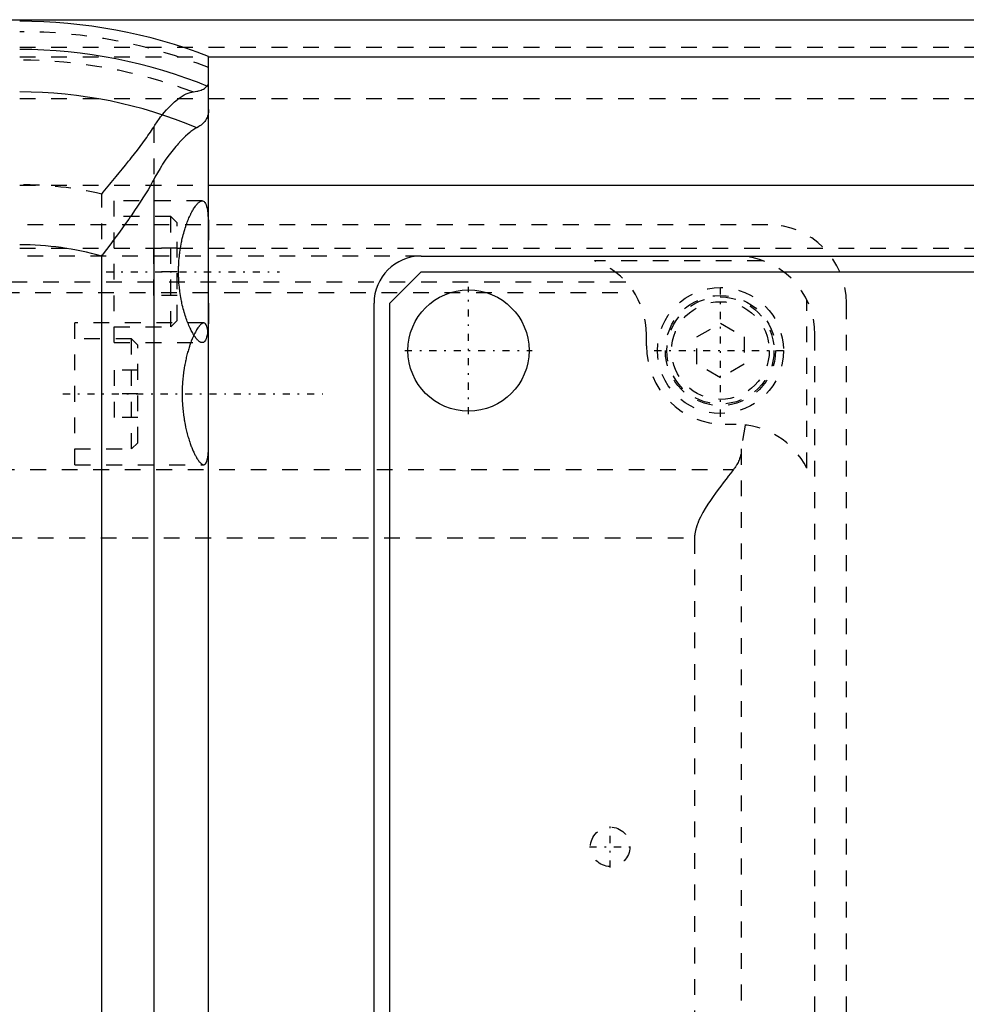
# Model space of a CAD drawing. Extents: x -614 to 147, y -88 to 88.
# Tile 5 of 9: x -216 to -156, y 0 to 62. Entities that reach past the tile are written whole.
import ezdxf

# ---------------------------------------------------------------- set-up
doc = ezdxf.new("R2010")
doc.units = 0
doc.linetypes.add('CENTER', pattern=[1.5, 0.45, -0.5, 0.05, -0.5])
doc.linetypes.add('DASHED', pattern=[2, 1, -1])
for name, color, linetype in [('AM_0', 7, 'CONTINUOUS'), ('AM_3', 7, 'DASHED'), ('AM_7', 7, 'CENTER')]:
    doc.layers.add(name, color=color, linetype=linetype)

msp = doc.modelspace()

# ---------------------------------------------------------------- linework, layer by layer
at = {"layer": 'AM_0', "color": 7, "linetype": 'CONTINUOUS'}
for p, q in [((-328.5, 62.5), (60, 62.5)), ((-204.5, -60.16985723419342), (-204.5, 60.16985723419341)), ((-204.5, 60.15), (60, 60.15)), ((-207.9913386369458, 52.34920842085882), (-207.9913386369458, -52.34920842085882)), ((-204.5, 51.99999999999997), (60, 51.99999999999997)), ((-191, 47.5), (43, 47.5)), ((-211.2930709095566, -47.49250735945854), (-211.2930709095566, 47.49250735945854)), ((-193, 44.5), (-191, 46.5)), ((-191, 46.5), (43, 46.5)), ((-194, -44.5), (-194, 44.5)), ((-193, -44.5), (-193, 44.5))]:
    msp.add_line(p, q, dxfattribs=at)
for points in [[(-204.5, 56.79380933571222, 0), (-204.5005888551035, 56.7523798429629, 0), (-204.5052804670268, 56.67125144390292, 0), (-204.5146101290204, 56.59246682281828, 0), (-204.5209945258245, 56.55396565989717, 0), (-204.5285136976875, 56.51606434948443, 0), (-204.5469182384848, 56.44207616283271, 0), (-204.5697419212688, 56.37052793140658, 0), (-204.5968939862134, 56.30143866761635, 0), (-204.6284893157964, 56.23440161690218, 0), (-204.664807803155, 56.16895264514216, 0), (-204.6847628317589, 56.13684874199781, 0), (-204.705927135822, 56.10517150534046, 0), (-204.7519171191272, 56.04313356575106, 0), (-204.8028403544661, 55.98290788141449, 0), (-204.8587523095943, 55.92455685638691, 0), (-204.9197013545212, 55.86813603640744, 0), (-204.9857284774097, 55.81369419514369, 0), (-205.0206570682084, 55.787228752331, 0), (-205.0568671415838, 55.7612732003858, 0), (-205.1331433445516, 55.71090775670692, 0), (-205.2145757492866, 55.66262519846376, 0), (-205.2572296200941, 55.63927137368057, 0)], [(-205.2572296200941, 55.63927137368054, 0), (-205.3138589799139, 55.60778118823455, 0), (-205.4324153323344, 55.53420239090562, 0), (-205.5577558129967, 55.44657703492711, 0), (-205.622858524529, 55.3975249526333, 0), (-205.6895197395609, 55.34499290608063, 0), (-205.8273172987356, 55.22952170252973, 0), (-205.9707293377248, 55.10021834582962, 0), (-206.1193069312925, 54.95711997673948, 0), (-206.2725706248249, 54.80024474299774, 0), (-206.4300092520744, 54.62959050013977, 0), (-206.510125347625, 54.53908972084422, 0), (-206.5910275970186, 54.44519312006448, 0), (-206.7547069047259, 54.2474359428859, 0), (-206.9203114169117, 54.03648142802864, 0), (-207.0871243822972, 53.81242785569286, 0), (-207.2543988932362, 53.57536295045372, 0), (-207.4213586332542, 53.3253615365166, 0), (-207.5044698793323, 53.19552902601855, 0), (-207.5871980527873, 53.0624837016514, 0), (-207.7510819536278, 52.78677382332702, 0), (-207.9121445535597, 52.49826083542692, 0), (-207.9913386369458, 52.34920842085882, 0)], [(-207.9913386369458, 52.34920842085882, 0), (-208.05857048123, 52.2224185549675, 0), (-208.1997478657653, 51.96701962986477, 0), (-208.3493021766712, 51.70923365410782, 0), (-208.4270137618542, 51.57946290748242, 0), (-208.5065751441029, 51.44911797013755, 0), (-208.6709373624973, 51.18674389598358, 0), (-208.8417820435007, 50.92219738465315, 0), (-209.0185202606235, 50.65557893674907, 0), (-209.2005775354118, 50.38700288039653, 0), (-209.3873915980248, 50.11659612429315, 0), (-209.4824077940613, 49.98075168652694, 0), (-209.5783585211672, 49.84457091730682, 0), (-209.772755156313, 49.57132617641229, 0), (-209.9700819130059, 49.29696419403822, 0), (-210.1698747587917, 49.02156395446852, 0), (-210.3716814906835, 48.7452118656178, 0), (-210.5750599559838, 48.46800149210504, 0), (-210.6772028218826, 48.3291055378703, 0), (-210.779576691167, 48.1900331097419, 0), (-210.9848058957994, 47.9114131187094, 0), (-211.1903286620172, 47.63225334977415, 0), (-211.2930709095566, 47.49250735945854, 0)], [(-204.9106412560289, 42, 0), (-204.9237588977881, 42.00044403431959, 0), (-204.9507802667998, 42.00402654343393, 0), (-204.9788294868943, 42.01126148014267, 0), (-204.9932306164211, 42.01626773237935, 0), (-205.0078773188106, 42.02220827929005, 0), (-205.0378891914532, 42.03691238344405, 0), (-205.0688256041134, 42.0554056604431, 0), (-205.1006426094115, 42.07770708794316, 0), (-205.1332923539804, 42.10382368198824, 0), (-205.1667229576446, 42.13375098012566, 0), (-205.1837135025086, 42.15013894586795, 0), (-205.200877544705, 42.16747242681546, 0), (-205.2356944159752, 42.2049593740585, 0), (-205.2711075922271, 42.24617149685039, 0), (-205.307047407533, 42.29105740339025, 0), (-205.3434411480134, 42.33955543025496, 0), (-205.3802178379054, 42.3916005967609, 0), (-205.3987296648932, 42.41893494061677, 0), (-205.4173108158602, 42.44713029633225, 0), (-205.4546403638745, 42.50605872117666, 0), (-205.4921233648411, 42.56828857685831, 0), (-205.5108958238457, 42.6006083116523, 0), (-205.5296745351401, 42.63371229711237, 0), (-205.5672071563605, 42.70221268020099, 0), (-205.6046338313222, 42.77366367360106, 0), (-205.6232801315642, 42.81045406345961, 0), (-205.6418672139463, 42.84793121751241, 0), (-205.6788198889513, 42.92487238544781, 0), (-205.7154038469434, 43.00433328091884, 0), (-205.7515311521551, 43.08614908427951, 0), (-205.7871148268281, 43.17014463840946, 0), (-205.8220697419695, 43.25613519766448, 0), (-205.8392855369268, 43.29981847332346, 0), (-205.8563135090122, 43.34392735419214, 0), (-205.8900975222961, 43.43422110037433, 0), (-205.9236907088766, 43.5279036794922, 0), (-205.9569771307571, 43.62488599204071, 0), (-205.9898402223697, 43.72506638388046, 0), (-206.0221640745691, 43.82833288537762, 0), (-206.0380879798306, 43.88108601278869, 0), (-206.053834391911, 43.93456484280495, 0), (-206.0847394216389, 44.04363478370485, 0), (-206.1147704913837, 44.15540922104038, 0), (-206.1438214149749, 44.26974496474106, 0), (-206.1717888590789, 44.38648800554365, 0), (-206.1985734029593, 44.5054749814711, 0), (-206.2114923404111, 44.56575676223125, 0), (-206.2240805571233, 44.62653492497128, 0), (-206.2482217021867, 44.74949125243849, 0), (-206.2709180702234, 44.87418200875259, 0), (-206.2921012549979, 45.00046918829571, 0), (-206.3117002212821, 45.12816112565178, 0), (-206.3296507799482, 45.25705466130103, 0), (-206.337990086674, 45.32188657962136, 0), (-206.3458970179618, 45.38693970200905, 0), (-206.3603921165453, 45.51760168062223, 0), (-206.3730989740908, 45.64882426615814, 0), (-206.3839905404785, 45.78039144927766, 0), (-206.3930495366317, 45.91208275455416, 0), (-206.4002686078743, 46.0436695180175, 0), (-206.4031887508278, 46.10935059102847, 0), (-206.4056509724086, 46.1749173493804, 0), (-206.4092108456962, 46.30558916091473, 0), (-206.4109735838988, 46.43544827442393, 0), (-206.4111919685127, 46.50000000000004, 0), (-206.4109735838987, 46.56455172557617, 0), (-206.4092108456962, 46.69441083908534, 0), (-206.4056509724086, 46.82508265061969, 0), (-206.4031887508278, 46.89064940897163, 0), (-206.4002686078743, 46.95633048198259, 0), (-206.3930495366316, 47.08791724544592, 0), (-206.3839905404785, 47.21960855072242, 0), (-206.3730989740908, 47.35117573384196, 0), (-206.3603921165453, 47.48239831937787, 0), (-206.3458970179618, 47.61306029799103, 0), (-206.337990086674, 47.67811342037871, 0), (-206.3296507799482, 47.74294533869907, 0), (-206.3117002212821, 47.87183887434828, 0), (-206.2921012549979, 47.9995308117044, 0), (-206.2709180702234, 48.12581799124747, 0), (-206.2482217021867, 48.25050874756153, 0), (-206.2240805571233, 48.37346507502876, 0), (-206.211492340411, 48.4342432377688, 0), (-206.1985734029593, 48.494525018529, 0), (-206.1717888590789, 48.61351199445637, 0), (-206.1438214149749, 48.73025503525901, 0), (-206.1147704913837, 48.84459077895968, 0), (-206.0847394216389, 48.95636521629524, 0), (-206.053834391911, 49.06543515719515, 0), (-206.0380879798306, 49.11891398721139, 0), (-206.0221640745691, 49.17166711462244, 0), (-205.9898402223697, 49.27493361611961, 0), (-205.956977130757, 49.37511400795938, 0), (-205.9236907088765, 49.47209632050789, 0), (-205.8900975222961, 49.56577889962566, 0), (-205.8563135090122, 49.65607264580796, 0), (-205.8392855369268, 49.7001815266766, 0), (-205.8220697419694, 49.74386480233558, 0), (-205.7871148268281, 49.8298553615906, 0), (-205.751531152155, 49.91385091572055, 0), (-205.7154038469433, 49.99566671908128, 0), (-205.6788198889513, 50.0751276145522, 0), (-205.6418672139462, 50.15206878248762, 0), (-205.6232801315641, 50.18954593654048, 0), (-205.6046338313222, 50.22633632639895, 0), (-205.5672071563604, 50.29778731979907, 0), (-205.52967453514, 50.36628770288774, 0), (-205.5108958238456, 50.39939168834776, 0), (-205.4921233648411, 50.43171142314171, 0), (-205.4546403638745, 50.49394127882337, 0), (-205.4173108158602, 50.55286970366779, 0), (-205.3987296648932, 50.58106505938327, 0), (-205.3802178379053, 50.60839940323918, 0), (-205.3434411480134, 50.66044456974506, 0), (-205.307047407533, 50.70894259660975, 0), (-205.2711075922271, 50.75382850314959, 0), (-205.2356944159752, 50.7950406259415, 0), (-205.200877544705, 50.83252757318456, 0), (-205.1837135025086, 50.84986105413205, 0), (-205.1667229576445, 50.86624901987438, 0), (-205.1332923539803, 50.8961763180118, 0), (-205.1006426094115, 50.92229291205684, 0), (-205.0688256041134, 50.94459433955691, 0), (-205.0378891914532, 50.96308761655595, 0), (-205.0078773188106, 50.97779172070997, 0), (-204.9932306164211, 50.98373226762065, 0), (-204.9788294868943, 50.98873851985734, 0), (-204.9507802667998, 50.99597345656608, 0), (-204.9237588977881, 50.99955596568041, 0), (-204.9106412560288, 51, 0)], [(-204.9106412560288, 51, 0), (-204.8839144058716, 50.99806051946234, 0), (-204.8325353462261, 50.98217971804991, 0), (-204.7843755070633, 50.94964331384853, 0), (-204.7616452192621, 50.92695508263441, 0), (-204.7398746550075, 50.89993003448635, 0), (-204.6993463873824, 50.83280312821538, 0), (-204.6629900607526, 50.74831386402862, 0), (-204.6308921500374, 50.64679969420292, 0), (-204.6030098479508, 50.52877367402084, 0), (-204.579220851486, 50.39500948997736, 0), (-204.5688041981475, 50.32255577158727, 0), (-204.5593322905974, 50.24659524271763, 0), (-204.5430753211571, 50.08485886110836, 0), (-204.5301237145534, 49.91137303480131, 0), (-204.5201115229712, 49.72797822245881, 0), (-204.5125666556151, 49.53428105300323, 0), (-204.5070263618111, 49.32607331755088, 0), (-204.5049431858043, 49.21676908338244, 0), (-204.5032781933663, 49.10419658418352, 0), (-204.5010672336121, 48.86989469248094, 0), (-204.5001059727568, 48.62456079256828, 0), (-204.5, 48.49824322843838, 0)], [(-204.5, 44.50175677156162, 0), (-204.5001059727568, 44.37543920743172, 0), (-204.5010672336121, 44.13010530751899, 0), (-204.5032781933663, 43.89580341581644, 0), (-204.5049431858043, 43.78323091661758, 0), (-204.5070263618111, 43.67392668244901, 0), (-204.5125666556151, 43.46571894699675, 0), (-204.5201115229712, 43.27202177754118, 0), (-204.5301237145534, 43.08862696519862, 0), (-204.5430753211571, 42.91514113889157, 0), (-204.5593322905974, 42.75340475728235, 0), (-204.5688041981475, 42.6774442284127, 0), (-204.579220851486, 42.60499051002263, 0), (-204.6030098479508, 42.47122632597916, 0), (-204.6308921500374, 42.35320030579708, 0), (-204.6629900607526, 42.25168613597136, 0), (-204.6993463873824, 42.1671968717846, 0), (-204.7398746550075, 42.10006996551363, 0), (-204.7616452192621, 42.07304491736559, 0), (-204.7843755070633, 42.05035668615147, 0), (-204.8325353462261, 42.01782028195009, 0), (-204.8839144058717, 42.00193948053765, 0), (-204.9106412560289, 42, 0)]]:
    msp.add_polyline3d(points, dxfattribs=at)
msp.add_circle((-188, 41.5), 3.846626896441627, dxfattribs=at)
for centre, radius, start, end in [((-216.5, 29.00000000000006), 33.39999999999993, 68.94392681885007, 90), ((-216.4999999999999, 29.00000000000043), 31.6085843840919, 67.68838549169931, 90), ((-216.5, 28.99999999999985), 28.91454072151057, 67.11843345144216, 90), ((-216.5000000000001, 28.99999999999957), 19.2115834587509, 74.27439074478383, 90), ((-191, 44.5), 3, 90, 180)]:
    msp.add_arc(centre, radius, start, end, dxfattribs=at)
at = {"layer": 'AM_3', "color": 6, "linetype": 'DASHED'}
for p, q in [((-328.5, 60.74999999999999), (60, 60.74999999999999)), ((-328.5, 60.15), (-204.5, 60.15)), ((-328.5, 57.50000000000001), (60, 57.50000000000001)), ((-207.9913386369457, 55.68716228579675), (-207.9913386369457, -55.68716228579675)), ((-328.5, 51.99999999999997), (-204.5, 51.99999999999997)), ((-211.2930709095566, -51.43060403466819), (-211.2930709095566, 51.43060403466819)), ((-204.9106412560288, 51), (-210.5, 51)), ((-210.5, 42), (-210.5, 51)), ((-206.9, 50), (-210.5, 50)), ((-206.5, 49.60000000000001), (-206.9, 50.00000000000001)), ((-206.9, 43), (-206.9, 50)), ((-324, 49.5), (-169, 49.5)), ((-206.5, 43.4), (-206.5, 49.6)), ((-328.5, 47.99999999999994), (60, 47.99999999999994)), ((-191, 47.5), (-227.5, 47.5)), ((-208, 48), (-208, 45)), ((-206.5, 48), (-208, 48)), ((-169.2977415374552, 47.20131004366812), (-179.9952415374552, 47.20131004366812)), ((-206.5, 46.5), (-208, 46.5)), ((-315.0143054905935, 45.84999999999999), (-177.9856945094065, 45.84999999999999)), ((-315.5202161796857, 45.18530635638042), (-177.4797838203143, 45.18530635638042)), ((-206.5, 45), (-208, 45)), ((-166.5230127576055, 34.02883897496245), (-166.5230127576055, 44.72633897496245)), ((-164, -44.5), (-164, 44.5)), ((-204.814345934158, 43.25), (-213, 43.25)), ((-213, 34.25), (-213, 43.25)), ((-206.9, 42.99999999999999), (-206.5, 43.39999999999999)), ((-173.5, 42.36602540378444), (-172, 43.23205080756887)), ((-172, 43.23205080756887), (-170.5, 42.36602540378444)), ((-210.5, 43), (-206.9, 43)), ((-176.6975, 41.80249999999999), (-176.6975, 42.5)), ((-166, -42.5), (-166, 42.5)), ((-209.4, 42.25), (-213, 42.25)), ((-210.5, 42), (-204.9106412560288, 42)), ((-209, 41.85000000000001), (-209.4, 42.25000000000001)), ((-209.4, 35.25), (-209.4, 42.25)), ((-173.5, 40.63397459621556), (-173.5, 42.36602540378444)), ((-170.5, 42.36602540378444), (-170.5, 40.63397459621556)), ((-209, 35.65), (-209, 41.85)), ((-172, 39.76794919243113), (-173.5, 40.63397459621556)), ((-170.5, 40.63397459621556), (-172, 39.76794919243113)), ((-210.5, 40.25), (-210.5, 37.25)), ((-209, 40.25), (-210.5, 40.25)), ((-209, 38.75), (-210.5, 38.75)), ((-209, 37.25), (-210.5, 37.25)), ((-171, 36.80249999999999), (-171.6975, 36.80249999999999)), ((-170.4334513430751, 36.77029856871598), (-170.675, 35.2496786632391)), ((-209.4, 35.24999999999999), (-209, 35.64999999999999)), ((-213, 35.25), (-209.4, 35.25)), ((-170.675, 35.2496786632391), (-170.675, -35.2496786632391)), ((-321.8271837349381, 33.95000000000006), (-171.1728162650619, 33.95000000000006)), ((-213, 34.25), (-204.814345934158, 34.25)), ((-319.3499999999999, 29.60000000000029), (-173.65, 29.60000000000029)), ((-173.65, 29.60000000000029), (-173.65, -29.60000000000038))]:
    msp.add_line(p, q, dxfattribs=at)
for points in [[(-205.512690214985, 57.91112941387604, 0), (-205.4559167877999, 57.91903049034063, 0), (-205.3473388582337, 57.93665027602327, 0), (-205.2454097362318, 57.95672657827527, 0), (-205.1969448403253, 57.96769598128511, 0), (-205.1501484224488, 57.97929033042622, 0), (-205.0615628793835, 58.00436243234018, 0), (-204.9796473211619, 58.03195459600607, 0), (-204.9043870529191, 58.06206806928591, 0), (-204.8357582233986, 58.09469320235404, 0), (-204.7737259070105, 58.12980990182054, 0), (-204.7451694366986, 58.1482934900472, 0), (-204.7182438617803, 58.16738778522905, 0), (-204.6692544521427, 58.20738640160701, 0), (-204.6266889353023, 58.24975523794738, 0), (-204.5904675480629, 58.29443375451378, 0), (-204.5604993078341, 58.3413517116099, 0), (-204.5366819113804, 58.39042960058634, 0), (-204.5270210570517, 58.4158193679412, 0), (-204.5188127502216, 58.44189315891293, 0), (-204.5068056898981, 58.49609502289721, 0), (-204.5007596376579, 58.55302916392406, 0), (-204.5, 58.582516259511, 0)], [(-207.9913386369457, 55.68716228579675, 0), (-207.9196934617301, 55.80037880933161, 0), (-207.774482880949, 56.01823221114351, 0), (-207.627275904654, 56.22463230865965, 0), (-207.5531287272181, 56.32352874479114, 0), (-207.4787251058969, 56.41954964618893, 0), (-207.3294571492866, 56.60294011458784, 0), (-207.1800740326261, 56.77474613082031, 0), (-207.031153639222, 56.93489863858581, 0), (-206.8832496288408, 57.08331961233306, 0), (-206.7368907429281, 57.2199247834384, 0), (-206.6644700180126, 57.28375078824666, 0), (-206.592686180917, 57.34453795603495, 0), (-206.4512338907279, 57.45699898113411, 0), (-206.3129177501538, 57.55731144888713, 0), (-206.1780946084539, 57.64546394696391, 0), (-206.0470971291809, 57.72143001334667, 0), (-205.9202343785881, 57.78516970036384, 0), (-205.8584437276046, 57.81243883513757, 0), (-205.7977920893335, 57.83663099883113, 0), (-205.680032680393, 57.87575104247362, 0), (-205.5671951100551, 57.90245702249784, 0), (-205.512690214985, 57.91112941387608, 0)], [(-211.2930709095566, 51.43060403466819, 0), (-211.1910896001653, 51.55488242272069, 0), (-210.9869728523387, 51.80310805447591, 0), (-210.7829938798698, 52.05074519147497, 0), (-210.6811863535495, 52.17428920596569, 0), (-210.5795704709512, 52.29762220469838, 0), (-210.377127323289, 52.54357368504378, 0), (-210.1760966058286, 52.78844111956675, 0), (-209.9769188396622, 53.03207341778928, 0), (-209.7800441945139, 53.27432724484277, 0), (-209.5859343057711, 53.51506711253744, 0), (-209.4900641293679, 53.63482907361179, 0), (-209.395065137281, 53.75416465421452, 0), (-209.2080392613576, 53.99135871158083, 0), (-209.0255058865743, 54.2263518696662, 0), (-208.8480646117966, 54.4589348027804, 0), (-208.6763268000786, 54.68891278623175, 0), (-208.5109177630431, 54.91610698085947, 0), (-208.4307866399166, 55.02860877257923, 0), (-208.3524804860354, 55.14035500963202, 0), (-208.2016811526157, 55.36151067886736, 0), (-208.0592167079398, 55.57944268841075, 0), (-207.9913386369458, 55.68716228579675, 0)], [(-204.814345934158, 43.25, 0), (-204.8273661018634, 43.24942693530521, 0), (-204.854387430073, 43.2447975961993, 0), (-204.8826919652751, 43.23543675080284, 0), (-204.8973139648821, 43.22895488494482, 0), (-204.9122418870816, 43.22126054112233, 0), (-204.9429906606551, 43.20220850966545, 0), (-204.9748837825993, 43.17824261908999, 0), (-205.0078596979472, 43.14934569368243, 0), (-205.0418500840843, 43.1155201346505, 0), (-205.0767784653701, 43.07678872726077, 0), (-205.0945682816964, 43.05559608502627, 0), (-205.1125603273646, 43.03319479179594, 0), (-205.1491040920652, 42.98480136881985, 0), (-205.1863122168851, 42.93168996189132, 0), (-205.2240839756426, 42.87395637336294, 0), (-205.2623268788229, 42.81169085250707, 0), (-205.300933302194, 42.74501378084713, 0), (-205.3203368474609, 42.71006502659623, 0), (-205.3397875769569, 42.67406855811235, 0), (-205.3787703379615, 42.59901614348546, 0), (-205.4177598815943, 42.5200337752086, 0), (-205.4372188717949, 42.47912830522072, 0)], [(-204.5, 41.53836439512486, 0), (-204.5001252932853, 41.62576935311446, 0), (-204.5011816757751, 41.79359502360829, 0), (-204.503419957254, 41.95168496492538, 0), (-204.5050374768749, 42.02784025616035, 0), (-204.5070325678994, 42.10261035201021, 0), (-204.5122679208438, 42.24743711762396, 0), (-204.5193455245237, 42.38510962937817, 0), (-204.5284723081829, 42.51468243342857, 0), (-204.5398376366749, 42.63533070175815, 0), (-204.5536064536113, 42.74633267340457, 0), (-204.561435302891, 42.7980183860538, 0), (-204.5699124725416, 42.84706937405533, 0), (-204.5888549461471, 42.93704386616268, 0), (-204.6105090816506, 43.01592485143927, 0), (-204.6349016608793, 43.08343823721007, 0), (-204.6620067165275, 43.13940563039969, 0), (-204.6917492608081, 43.18377604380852, 0), (-204.7075730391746, 43.20163190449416, 0), (-204.7240057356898, 43.2166272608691, 0), (-204.7585984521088, 43.23816048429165, 0), (-204.7952950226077, 43.24870670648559, 0), (-204.814345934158, 43.25, 0)], [(-205.6355054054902, 42.00131140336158, 0), (-205.6475363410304, 41.96836895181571, 0), (-205.6713127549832, 41.90175062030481, 0), (-205.694899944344, 41.83358764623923, 0), (-205.7066653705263, 41.7987795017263, 0), (-205.7184042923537, 41.7634929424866, 0), (-205.7417793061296, 41.69150419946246, 0), (-205.764978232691, 41.61766308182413, 0), (-205.787954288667, 41.54201489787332, 0), (-205.8106608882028, 41.46460823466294, 0), (-205.8330518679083, 41.38549455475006, 0), (-205.8441147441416, 41.34531434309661, 0), (-205.8550817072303, 41.30472775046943, 0), (-205.8767057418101, 41.22236365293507, 0), (-205.8978802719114, 41.13845987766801, 0), (-205.9185623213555, 41.05307713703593, 0), (-205.9387096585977, 40.96627977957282, 0), (-205.9582810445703, 40.87813546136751, 0), (-205.9678382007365, 40.83358014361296, 0), (-205.9772364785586, 40.78871475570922, 0), (-205.9955374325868, 40.69809072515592, 0), (-206.0131470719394, 40.60633845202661, 0), (-206.0216816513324, 40.56006311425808, 0), (-206.0300304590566, 40.51353452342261, 0), (-206.0461555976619, 40.41975131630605, 0), (-206.0614960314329, 40.32503921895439, 0), (-206.068862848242, 40.27735850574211, 0), (-206.0760226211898, 40.22947524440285, 0), (-206.0897075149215, 40.13314389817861, 0), (-206.1025251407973, 40.03613245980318, 0), (-206.1144524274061, 39.93853044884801, 0), (-206.1254689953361, 39.8404290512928, 0), (-206.1355573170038, 39.74192050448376, 0), (-206.1402487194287, 39.69254250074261, 0), (-206.1447028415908, 39.64309743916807, 0), (-206.1528940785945, 39.54405222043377, 0), (-206.1601225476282, 39.44487764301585, 0), (-206.1663826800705, 39.34566910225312, 0), (-206.1716719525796, 39.2465245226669, 0), (-206.175991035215, 39.14754366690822, 0), (-206.1777878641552, 39.09814614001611, 0), (-206.1793438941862, 39.04882742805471, 0), (-206.1817378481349, 38.95047710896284, 0), (-206.1831835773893, 38.85259368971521, 0), (-206.1836950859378, 38.75527708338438, 0), (-206.1832842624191, 38.65802613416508, 0), (-206.1819409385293, 38.56019958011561, 0), (-206.1809149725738, 38.51110082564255, 0), (-206.1796507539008, 38.4618951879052, 0), (-206.1764026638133, 38.36321385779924, 0), (-206.1721889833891, 38.264256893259, 0), (-206.1670053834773, 38.16512526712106, 0), (-206.1608508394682, 38.0659188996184, 0), (-206.1537275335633, 37.96673594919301, 0), (-206.1498041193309, 37.91718327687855, 0), (-206.1456407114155, 37.86767211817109, 0), (-206.136598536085, 37.76882040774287, 0), (-206.1266121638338, 37.67027314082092, 0), (-206.1156958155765, 37.57212294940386, 0), (-206.103866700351, 37.47446214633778, 0), (-206.0911448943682, 37.37738206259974, 0), (-206.084456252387, 37.32908790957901, 0), (-206.0775531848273, 37.28097242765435, 0), (-206.0631168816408, 37.18532079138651, 0), (-206.047863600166, 37.09051198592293, 0), (-206.0399397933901, 37.04344928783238, 0), (-206.0318225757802, 36.99662511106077, 0), (-206.0150202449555, 36.90371140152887, 0), (-205.9974879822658, 36.81184094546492, 0), (-205.9884588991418, 36.76632096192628, 0), (-205.9792605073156, 36.72109046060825, 0), (-205.9603744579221, 36.63153521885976, 0), (-205.9408681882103, 36.54324852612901, 0), (-205.9207815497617, 36.45630124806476, 0), (-205.9001556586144, 36.37076137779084, 0), (-205.8790326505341, 36.28669364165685, 0), (-205.8682981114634, 36.24523106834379, 0), (-205.8574554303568, 36.20415915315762, 0), (-205.835467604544, 36.12321578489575, 0), (-205.8131137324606, 36.04391954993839, 0), (-205.7904392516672, 35.96632457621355, 0), (-205.7674902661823, 35.89048261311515, 0), (-205.7443133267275, 35.8164425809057, 0), (-205.7326539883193, 35.78011270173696, 0), (-205.7209552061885, 35.74425016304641, 0), (-205.6974626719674, 35.67394743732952, 0), (-205.6738822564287, 35.60557254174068, 0), (-205.6501425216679, 35.53883404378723, 0), (-205.6260298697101, 35.47309490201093, 0), (-205.6015694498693, 35.40841815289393, 0), (-205.5892196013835, 35.37650465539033, 0), (-205.576795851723, 35.34488817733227, 0), (-205.5517444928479, 35.28258644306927, 0), (-205.5264514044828, 35.22159126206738, 0), (-205.5009530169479, 35.16197758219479, 0), (-205.4752859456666, 35.10381681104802, 0), (-205.4494867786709, 35.04717667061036, 0), (-205.436549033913, 35.01944696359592, 0), (-205.4235918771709, 34.99212110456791, 0), (-205.3976374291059, 34.93871071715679, 0), (-205.3716596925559, 34.887003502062, 0), (-205.3456948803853, 34.83705474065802, 0), (-205.3197789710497, 34.78891676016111, 0), (-205.2939475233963, 34.74263872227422, 0), (-205.2810744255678, 34.72021163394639, 0), (-205.268235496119, 34.69826644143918, 0), (-205.2426770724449, 34.6558422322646, 0), (-205.2173054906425, 34.61540478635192, 0), (-205.2046997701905, 34.595942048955, 0), (-205.1921512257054, 34.57698660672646, 0), (-205.1672396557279, 34.54061139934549, 0), (-205.1426008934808, 34.50630892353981, 0), (-205.1303931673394, 34.48994366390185, 0), (-205.1182647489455, 34.47410661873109, 0), (-205.0942600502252, 34.44402854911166, 0), (-205.0706144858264, 34.41609518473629, 0), (-205.0473544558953, 34.39032321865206, 0), (-205.0245049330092, 34.36672542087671, 0), (-205.002089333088, 34.34531053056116, 0), (-204.991051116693, 34.33542328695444, 0), (-204.9801293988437, 34.32608318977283, 0), (-204.9586452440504, 34.30904403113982, 0), (-204.9376556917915, 34.29418991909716, 0), (-204.9171782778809, 34.28151379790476, 0), (-204.8972291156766, 34.27100443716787, 0), (-204.877822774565, 34.26264622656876, 0), (-204.8683272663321, 34.25926768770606, 0), (-204.8589721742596, 34.25641902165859, 0), (-204.840688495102, 34.25229804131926, 0), (-204.8229811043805, 34.25025381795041, 0), (-204.814345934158, 34.25, 0)], [(-205.4372188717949, 42.47912830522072, 0), (-205.4710823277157, 42.40553519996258, 0), (-205.5380764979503, 42.25060824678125, 0), (-205.6035453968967, 42.0864302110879, 0), (-205.6355054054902, 42.00131140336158, 0)], [(-204.814345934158, 34.25, 0), (-204.7952950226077, 34.25129329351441, 0), (-204.7585984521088, 34.26183951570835, 0), (-204.7240057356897, 34.28337273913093, 0), (-204.7075730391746, 34.29836809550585, 0), (-204.6917492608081, 34.31622395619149, 0), (-204.6620067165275, 34.36059436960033, 0), (-204.6349016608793, 34.41656176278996, 0), (-204.6105090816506, 34.48407514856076, 0), (-204.5888549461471, 34.56295613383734, 0), (-204.5699124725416, 34.65293062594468, 0), (-204.561435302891, 34.70198161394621, 0), (-204.5536064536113, 34.75366732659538, 0), (-204.5398376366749, 34.86466929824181, 0), (-204.5284723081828, 34.98531756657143, 0), (-204.5193455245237, 35.11489037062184, 0), (-204.5122679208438, 35.25256288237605, 0), (-204.5070325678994, 35.39738964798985, 0), (-204.5050374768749, 35.47215974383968, 0), (-204.503419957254, 35.54831503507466, 0), (-204.5011816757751, 35.70640497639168, 0), (-204.5001252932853, 35.87423064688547, 0), (-204.5, 35.96163560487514, 0)], [(-170.6749673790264, 35.23898821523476, 0), (-170.6753577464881, 35.20200736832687, 0), (-170.6784803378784, 35.1280676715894, 0), (-170.6847236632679, 35.05419395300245, 0), (-170.6890145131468, 35.01729556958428, 0), (-170.6940840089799, 34.98043015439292, 0), (-170.7065558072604, 34.90682015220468, 0), (-170.7221316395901, 34.83340773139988, 0), (-170.7408022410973, 34.76023655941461, 0), (-170.7625565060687, 34.68735016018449, 0), (-170.7873814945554, 34.6147918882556, 0), (-170.800940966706, 34.57864929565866, 0), (-170.8152624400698, 34.54260490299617, 0), (-170.8461827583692, 34.47083214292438, 0), (-170.8801240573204, 34.39951630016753, 0), (-170.9170661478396, 34.32869979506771, 0), (-170.956987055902, 34.25842475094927, 0), (-170.9998630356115, 34.18873296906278, 0), (-171.0224012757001, 34.15411877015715, 0), (-171.0456685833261, 34.11966590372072, 0), (-171.0943764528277, 34.05126463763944, 0), (-171.1459576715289, 33.98356985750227, 0), (-171.1728162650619, 33.95000000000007, 0)], [(-171.1728162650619, 33.95000000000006, 0), (-171.2327532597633, 33.87177306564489, 0), (-171.3633043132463, 33.70236766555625, 0), (-171.5064086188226, 33.51730559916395, 0), (-171.5819121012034, 33.41962395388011, 0), (-171.6595840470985, 33.31895432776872, 0), (-171.8199156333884, 33.1101052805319, 0), (-171.9841818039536, 32.89387984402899, 0), (-172.1488421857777, 32.67383491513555, 0), (-172.3102581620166, 32.45378873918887, 0), (-172.4725024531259, 32.22689460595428, 0), (-172.5550288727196, 32.10871829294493, 0), (-172.6380164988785, 31.98760653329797, 0), (-172.8038187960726, 31.73720839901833, 0), (-172.9665617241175, 31.47689985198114, 0), (-173.1224887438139, 31.20774852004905, 0), (-173.2673975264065, 30.9306325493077, 0), (-173.3449999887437, 30.76557297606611, 0), (-173.3660532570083, 30.71797267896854, 0), (-173.3865653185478, 30.67018067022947, 0), (-173.3966107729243, 30.64621339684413, 0), (-173.4065117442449, 30.62219892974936, 0), (-173.4258678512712, 30.5740293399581, 0), (-173.4446087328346, 30.52567371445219, 0), (-173.4537406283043, 30.50142669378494, 0), (-173.4627092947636, 30.47713382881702, 0), (-173.4801442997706, 30.42841145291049, 0), (-173.4968884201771, 30.37950838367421, 0), (-173.5049934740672, 30.35498966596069, 0), (-173.5129162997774, 30.33042647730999, 0), (-173.5282027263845, 30.28116734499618, 0), (-173.5427229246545, 30.23173154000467, 0), (-173.5564519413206, 30.18212083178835, 0), (-173.5693650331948, 30.13233742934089, 0), (-173.5814378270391, 30.0823838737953, 0), (-173.5871516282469, 30.05734417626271, 0), (-173.5926464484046, 30.03226304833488, 0), (-173.602967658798, 29.9819781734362, 0), (-173.6123789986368, 29.93153278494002, 0), (-173.620858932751, 29.88093069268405, 0), (-173.6283869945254, 29.8301759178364, 0), (-173.6349439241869, 29.77927260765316, 0), (-173.6378525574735, 29.75376655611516, 0), (-173.6405117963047, 29.72822492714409, 0), (-173.6450741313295, 29.67703692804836, 0), (-173.6486159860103, 29.62571239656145, 0), (-173.65, 29.60000000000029, 0)]]:
    msp.add_polyline3d(points, dxfattribs=at)
for centre, radius in [((-172, 41.5), 4), ((-172, 41.5), 3.5), ((-172, 41.5), 3.400000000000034), ((-172, 41.5), 3.099999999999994), ((-179, 10), 1.25)]:
    msp.add_circle(centre, radius, dxfattribs=at)
for centre, radius, start, end in [((-216.4999999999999, 28.99999999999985), 32.73609524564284, 68.49589733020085, 90), ((-216.4999999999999, 29.00000000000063), 30.92853666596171, 69.19133769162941, 90), ((-216.4999999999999, 29.00000000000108), 23.02702994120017, 76.93110727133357, 90), ((-169, 44.5), 5, 0, 90), ((-171, 42.5), 5, 0, 90), ((-181.6975, 42.49999999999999), 5.000000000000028, 0, 70.0956040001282), ((-171.6975, 41.80249999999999), 5, 180, 270), ((-171, 31.80249999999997), 5.000000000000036, 26.44047348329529, 90)]:
    msp.add_arc(centre, radius, start, end, dxfattribs=at)
at = {"layer": 'AM_7', "color": 4, "linetype": 'CENTER'}
for p, q in [((-211, 46.49999999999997), (-200, 46.49999999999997)), ((-172, 37.3), (-172, 45.7)), ((-188, 37.46104175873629), (-188, 45.53895824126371)), ((-192.0389582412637, 41.5), (-183.9610417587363, 41.5)), ((-176.2, 41.5), (-167.8, 41.5)), ((-213.75, 38.74999999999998), (-197.25, 38.74999999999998)), ((-179, 8.6875), (-179, 11.3125)), ((-180.3125, 10), (-177.6875, 10))]:
    msp.add_line(p, q, dxfattribs=at)

doc.saveas('drawing.dxf')
